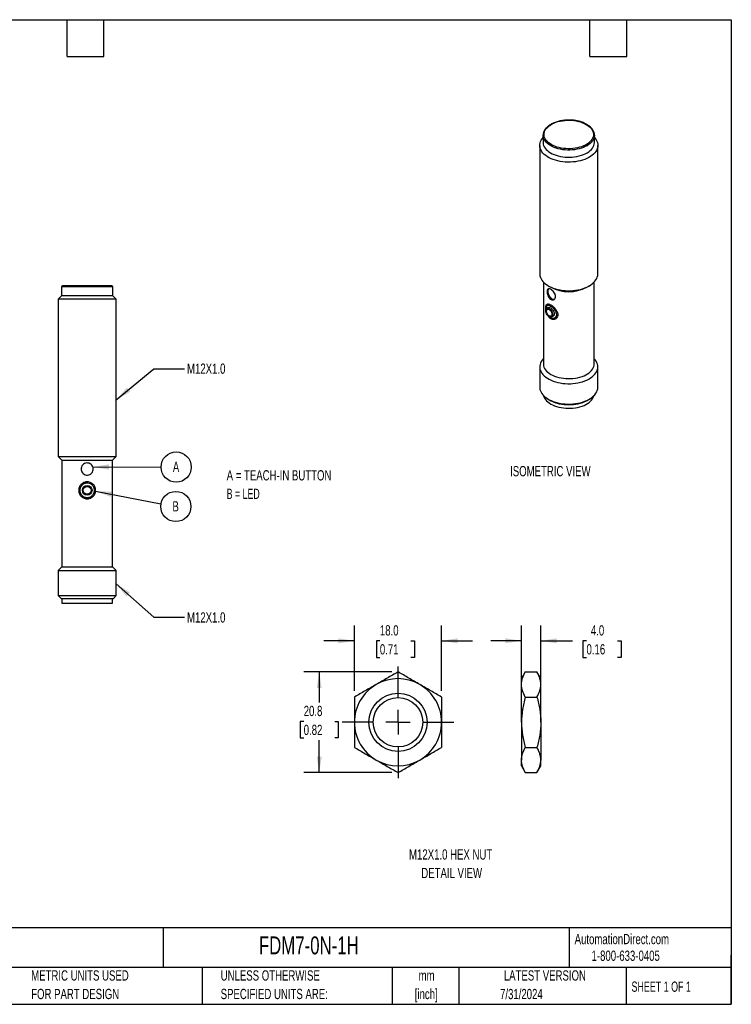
# Model space of a CAD drawing. Header units: millimetres. Extents: x 6 to 273, y 6 to 210.
# Tile 2 of 2: x 126 to 273, y 6 to 210. Entities that reach past the tile are written whole.
import ezdxf

# ---------------------------------------------------------------- set-up
doc = ezdxf.new("R2010")
doc.units = ezdxf.units.MM
doc.linetypes.add('CENTERX2', pattern=[20.32, 12.7, -2.54, 2.54, -2.54])
doc.layers.add('CENTER', color=40, linetype='CENTERX2')
doc.layers.add('DIMENSIONS', color=140, linetype='Continuous', lineweight=25)
doc.layers.add('TEXT', color=140, linetype='Continuous', lineweight=25)
doc.styles.add('SLDTEXTSTYLE0', font='TXT', dxfattribs={"width": 0.7})
doc.styles.add('SLDTEXTSTYLE1', font='TXT', dxfattribs={"width": 0.65})
doc.styles.add('SLDTEXTSTYLE2', font='TXT', dxfattribs={"width": 0.642857})
doc.dimstyles.new('SLDDIMSTYLE0', dxfattribs={"dimtxt": 2.158008, "dimasz": 3.302, "dimexe": 0, "dimexo": 0.0625, "dimgap": 0.539502, "dimtad": 0, "dimtih": 1, "dimtoh": 1, "dimrnd": 1e-09, "dimzin": 4, "dimdsep": 46, "dimtxsty": 'SLDTEXTSTYLE0', "dimsah": 1, "dimcen": 0.09, "dimadec": 0, "dimazin": 1, "dimtfac": 1, "dimtmove": 0, "dimatfit": 0, "dimfxl": 0, "dimfrac": 2, "dimtolj": 1, "dimtzin": 12, "dimarcsym": 0})
doc.dimstyles.new('SLDDIMSTYLE2', dxfattribs={"dimtxt": 2.158008, "dimasz": 3.302, "dimexe": 0, "dimexo": 0.0625, "dimgap": 0.539502, "dimtad": 0, "dimtih": 1, "dimtoh": 1, "dimrnd": 1e-09, "dimzin": 12, "dimdsep": 46, "dimtxsty": 'SLDTEXTSTYLE0', "dimsah": 1, "dimcen": 0.09, "dimadec": 0, "dimazin": 3, "dimtfac": 1, "dimtofl": 0, "dimtmove": 0, "dimatfit": 3, "dimfxl": 0, "dimfrac": 2, "dimtolj": 1, "dimtzin": 12, "dimarcsym": 0})
doc.dimstyles.new('SLDDIMSTYLE4', dxfattribs={"dimtxt": 0.18, "dimasz": 3.302, "dimexe": 0, "dimexo": 0.0625, "dimgap": 0, "dimtad": 0, "dimtih": 1, "dimtoh": 1, "dimdec": 0, "dimrnd": 1e-09, "dimzin": 0, "dimdsep": 46, "dimtxsty": 'Standard', "dimsah": 1, "dimcen": 0.09, "dimadec": 0, "dimazin": 0, "dimtfac": 3.302, "dimtdec": 0, "dimtofl": 0, "dimtmove": 0, "dimatfit": 3, "dimfxl": 0, "dimfrac": 2, "dimtolj": 1, "dimtzin": 0, "dimarcsym": 0})

# ---------------------------------------------------------------- blocks, each defined once
blk = doc.blocks.new('SW_NOTE_0')
at = {"layer": 'DIMENSIONS', "color": 0}
blk.add_circle((3.12, -0.01), 3.12, dxfattribs=at)
at = {"layer": 'DIMENSIONS', "color": 0, "insert": (3.09, 1.09), "char_height": 2.12, "attachment_point": 2, "style": 'SLDTEXTSTYLE0'}
blk.add_mtext('A', dxfattribs=at)
blk = doc.blocks.new('SW_NOTE_0_1')
at = {"layer": 'DIMENSIONS', "color": 0}
blk.add_circle((3.07, -0.58), 3.12, dxfattribs=at)
at = {"layer": 'DIMENSIONS', "color": 0, "insert": (3.03, 0.51), "char_height": 2.12, "attachment_point": 2, "style": 'SLDTEXTSTYLE0'}
blk.add_mtext('B', dxfattribs=at)
blk = doc.blocks.new('_D_6')
at = {"layer": 'DIMENSIONS'}
for p, q in [((195.23, 71.02), (195.23, 84.55)), ((213.23, 71.02), (213.23, 84.55)), ((195.23, 81.37), (188.88, 81.37)), ((200.48, 81.37), (199.76, 81.37)), ((199.76, 81.37), (199.76, 77.94)), ((206.89, 81.37), (207.62, 81.37)), ((207.62, 81.37), (207.62, 77.94)), ((213.23, 81.37), (219.58, 81.37)), ((199.76, 77.94), (200.48, 77.94)), ((207.62, 77.94), (206.89, 77.94))]:
    blk.add_line(p, q, dxfattribs=at)
for points in [[(195.23, 81.37), (191.93, 81.88), (191.93, 80.86)], [(213.23, 81.37), (216.53, 80.86), (216.53, 81.88)]]:
    blk.add_solid(points, dxfattribs=at)
at = {"layer": 'DIMENSIONS', "char_height": 2.117, "attachment_point": 1, "style": 'SLDTEXTSTYLE0'}
for s, insert in [('18.0', (200.48, 84.58)), ('0.71', (200.48, 80.67))]:
    blk.add_mtext(s, dxfattribs=dict(at, insert=insert))
blk = doc.blocks.new('_D_7')
at = {"layer": 'DIMENSIONS'}
for p, q in [((202.96, 74.95), (184.78, 74.95)), ((187.96, 74.95), (187.96, 68.65)), ((184.75, 64.74), (184.03, 64.74)), ((184.03, 64.74), (184.03, 61.31)), ((191.16, 64.74), (191.89, 64.74)), ((191.89, 64.74), (191.89, 61.31)), ((184.03, 61.31), (184.75, 61.31)), ((191.89, 61.31), (191.16, 61.31)), ((187.96, 54.16), (187.96, 60.83)), ((202.96, 54.16), (184.78, 54.16))]:
    blk.add_line(p, q, dxfattribs=at)
for points in [[(187.96, 74.95), (187.45, 71.65), (188.46, 71.65)], [(187.96, 54.16), (188.46, 57.47), (187.45, 57.47)]]:
    blk.add_solid(points, dxfattribs=at)
at = {"layer": 'DIMENSIONS', "char_height": 2.117, "attachment_point": 1, "style": 'SLDTEXTSTYLE0'}
for s, insert in [('20.8', (184.75, 67.95)), ('0.82', (184.75, 64.04))]:
    blk.add_mtext(s, dxfattribs=dict(at, insert=insert))
blk = doc.blocks.new('SW_CENTERMARKSYMBOL_2')
at = {"layer": 'CENTER', "color": 0}
for p, q in [((0, 5.08), (0, 11.54)), ((0, 0), (0, 2.54)), ((-5.08, 0), (-11.54, 0)), ((0, 0), (-2.54, 0)), ((0, 0), (0, -2.54)), ((0, 0), (2.54, 0)), ((5.08, 0), (11.54, 0)), ((0, -5.08), (0, -11.54))]:
    blk.add_line(p, q, dxfattribs=at)
blk = doc.blocks.new('_D_8')
at = {"layer": 'DIMENSIONS'}
for p, q in [((229.71, 65.83), (229.71, 84.55)), ((233.71, 65.83), (233.71, 84.55)), ((229.71, 81.37), (223.36, 81.37)), ((233.71, 81.37), (240.23, 81.37)), ((243.15, 81.37), (242.42, 81.37)), ((242.42, 81.37), (242.42, 77.94)), ((249.56, 81.37), (250.29, 81.37)), ((250.29, 81.37), (250.29, 77.94)), ((242.42, 77.94), (243.15, 77.94)), ((250.29, 77.94), (249.56, 77.94))]:
    blk.add_line(p, q, dxfattribs=at)
for points in [[(229.71, 81.37), (226.41, 81.88), (226.41, 80.86)], [(233.71, 81.37), (237.01, 80.86), (237.01, 81.88)]]:
    blk.add_solid(points, dxfattribs=at)
at = {"layer": 'DIMENSIONS', "char_height": 2.117, "attachment_point": 1, "style": 'SLDTEXTSTYLE0'}
for s, insert in [('4.0', (244.05, 84.58)), ('0.16', (243.15, 80.67))]:
    blk.add_mtext(s, dxfattribs=dict(at, insert=insert))

msp = doc.modelspace()

# ---------------------------------------------------------------- linework, layer by layer
for p, q in [((234.185, 185.696), (234.185, 184.226)), ((244.785, 184.226), (244.785, 185.696)), ((244.785, 185.696), (244.785, 185.661)), ((233.485, 183.613), (233.485, 157.076)), ((245.485, 157.076), (245.485, 183.613)), ((145.144, 154.622), (134.944, 154.622)), ((234.235, 155.399), (234.235, 138.5)), ((235.242, 154.627), (235.772, 154.321)), ((243.198, 154.321), (243.729, 154.627)), ((244.735, 138.5), (244.735, 155.399)), ((134.794, 152.622), (134.044, 151.872)), ((134.744, 154.422), (134.744, 152.622)), ((145.344, 154.422), (134.744, 154.422)), ((134.744, 152.622), (145.344, 152.622)), ((146.044, 151.872), (145.294, 152.622)), ((145.344, 152.622), (145.344, 154.422)), ((134.044, 151.872), (134.044, 119.372)), ((146.044, 151.872), (134.044, 151.872)), ((146.044, 119.372), (146.044, 151.872)), ((235.353, 150.747), (235.064, 150.58)), ((235.271, 150.123), (234.955, 149.94)), ((235.955, 148.208), (236.271, 148.391)), ((236.564, 147.982), (236.853, 148.149)), ((233.485, 137.887), (233.485, 133.682)), ((245.485, 133.682), (245.485, 137.887)), ((235.242, 131.233), (235.666, 130.988)), ((243.304, 130.988), (243.729, 131.233)), ((134.044, 119.372), (134.794, 118.622)), ((134.044, 119.372), (146.044, 119.372)), ((134.794, 118.622), (134.794, 96.622)), ((134.794, 118.622), (140.044, 118.622)), ((140.044, 118.622), (145.294, 118.622)), ((145.294, 118.622), (146.044, 119.372)), ((145.294, 96.622), (145.294, 118.622)), ((134.794, 96.622), (134.044, 95.872)), ((134.044, 95.872), (134.044, 90.722)), ((134.044, 95.872), (146.044, 95.872)), ((134.794, 96.622), (145.294, 96.622)), ((146.044, 95.872), (145.294, 96.622)), ((146.044, 90.722), (146.044, 95.872)), ((134.044, 90.722), (134.644, 90.122)), ((134.044, 90.722), (146.044, 90.722)), ((134.644, 90.122), (140.044, 90.122)), ((134.794, 90.122), (134.794, 89.122)), ((140.044, 90.122), (145.444, 90.122)), ((145.294, 89.122), (145.294, 90.122)), ((145.444, 90.122), (146.044, 90.722)), ((134.794, 89.122), (145.294, 89.122)), ((230.515, 74.95), (229.711, 73.557)), ((229.711, 72.352), (229.711, 73.557)), ((230.515, 74.95), (232.907, 74.95)), ((233.711, 73.557), (232.907, 74.95)), ((233.711, 72.352), (233.711, 73.557)), ((229.711, 64.557), (229.711, 72.352)), ((233.711, 64.557), (233.711, 72.352)), ((230.515, 69.753), (232.907, 69.753)), ((229.711, 64.557), (229.711, 56.763)), ((233.711, 64.557), (233.711, 56.763)), ((230.515, 59.361), (232.907, 59.361)), ((229.711, 55.557), (229.711, 56.763)), ((229.711, 55.557), (230.515, 54.165)), ((232.907, 54.165), (233.711, 55.557)), ((233.711, 55.557), (233.711, 56.763)), ((230.515, 54.165), (232.907, 54.165))]:
    msp.add_line(p, q)
at = {"flags": 128}
for points in [[(243.092, 187.941), (243.418, 187.733), (243.709, 187.509), (243.962, 187.27), (244.174, 187.018), (244.343, 186.755), (244.469, 186.485), (244.549, 186.208), (244.584, 185.929), (244.572, 185.649), (244.515, 185.371), (244.412, 185.097), (244.264, 184.83), (244.073, 184.573), (243.84, 184.327), (243.568, 184.095), (243.259, 183.879), (242.916, 183.68), (242.542, 183.502), (242.14, 183.345), (241.714, 183.211), (241.268, 183.1), (240.805, 183.015), (240.331, 182.956), (239.849, 182.922), (239.364, 182.916), (238.88, 182.936), (238.401, 182.982), (237.933, 183.055), (237.478, 183.152), (237.041, 183.275), (236.627, 183.421), (236.238, 183.589), (235.879, 183.777), (235.553, 183.984), (235.262, 184.209), (235.009, 184.448), (234.797, 184.7), (234.628, 184.962), (234.502, 185.233), (234.421, 185.509), (234.387, 185.789), (234.398, 186.069), (234.456, 186.347), (234.559, 186.621), (234.707, 186.888), (234.898, 187.145), (235.131, 187.391), (235.403, 187.623), (235.712, 187.839), (236.055, 188.037), (236.429, 188.216), (236.831, 188.373), (237.257, 188.507), (237.703, 188.617), (238.165, 188.703), (238.64, 188.762), (239.122, 188.796), (239.607, 188.802), (240.091, 188.782), (240.569, 188.736), (241.038, 188.663), (241.493, 188.565), (241.93, 188.443), (242.344, 188.297), (242.733, 188.129), (243.092, 187.941)], [(244.785, 185.237), (244.936, 185.062), (245.136, 184.778), (245.292, 184.485), (245.403, 184.186), (245.467, 183.881), (245.485, 183.575), (245.456, 183.269), (245.38, 182.966), (245.257, 182.668), (245.09, 182.377), (244.879, 182.096), (244.625, 181.827), (244.332, 181.571), (244, 181.332), (243.633, 181.111), (243.234, 180.909), (242.805, 180.728), (242.35, 180.57), (241.873, 180.436), (241.377, 180.326), (240.867, 180.243), (240.345, 180.185), (239.817, 180.155), (239.286, 180.152), (238.757, 180.175), (238.234, 180.226), (237.72, 180.303), (237.22, 180.406), (236.738, 180.534), (236.277, 180.686), (235.842, 180.862), (235.435, 181.058), (235.059, 181.275), (234.719, 181.51), (234.415, 181.761), (234.151, 182.027), (233.93, 182.306), (233.751, 182.594), (233.617, 182.891), (233.53, 183.193), (233.489, 183.499), (233.495, 183.805), (233.547, 184.11), (233.647, 184.411), (233.791, 184.706), (233.981, 184.992), (234.185, 185.237)], [(234.188, 185.595), (234.186, 185.634), (234.185, 185.696)], [(244.785, 185.661), (244.784, 185.614), (244.747, 185.328), (244.664, 185.045), (244.536, 184.768), (244.363, 184.499), (244.148, 184.241), (243.891, 183.995), (243.596, 183.764), (243.265, 183.551), (242.9, 183.356), (242.506, 183.182), (242.085, 183.029), (241.641, 182.9), (241.178, 182.796), (240.7, 182.717), (240.212, 182.665), (239.717, 182.639), (239.22, 182.64), (238.726, 182.668), (238.238, 182.722), (237.761, 182.803), (237.299, 182.908), (236.857, 183.039), (236.437, 183.193), (236.045, 183.368), (235.682, 183.565), (235.353, 183.78), (235.061, 184.011), (234.807, 184.258), (234.594, 184.517), (234.425, 184.787), (234.299, 185.064), (234.22, 185.347), (234.188, 185.595)], [(234.185, 184.226), (234.186, 184.164), (234.22, 183.878), (234.299, 183.595), (234.425, 183.317), (234.594, 183.047), (234.807, 182.788), (235.061, 182.542), (235.353, 182.31), (235.682, 182.095), (236.045, 181.899), (236.437, 181.723), (236.857, 181.569), (237.299, 181.439), (237.761, 181.333), (238.238, 181.252), (238.726, 181.198), (239.22, 181.17), (239.717, 181.169), (240.212, 181.195), (240.7, 181.248), (241.178, 181.326), (241.641, 181.431), (242.085, 181.559), (242.506, 181.712), (242.9, 181.886), (243.265, 182.081), (243.596, 182.295), (243.891, 182.525), (244.148, 182.771), (244.363, 183.029), (244.536, 183.298), (244.664, 183.576), (244.747, 183.858), (244.784, 184.144), (244.785, 184.226)], [(233.485, 157.076), (233.489, 156.961), (233.53, 156.655), (233.617, 156.353), (233.751, 156.057), (233.93, 155.768), (234.151, 155.49), (234.415, 155.224), (234.719, 154.972), (235.059, 154.737), (235.435, 154.521), (235.842, 154.324), (236.277, 154.149), (236.738, 153.997), (237.22, 153.869), (237.72, 153.766), (238.234, 153.688), (238.757, 153.638), (239.286, 153.614), (239.817, 153.617), (240.345, 153.648), (240.867, 153.705), (241.377, 153.789), (241.873, 153.898), (242.35, 154.033), (242.805, 154.191), (243.234, 154.371), (243.633, 154.573), (244, 154.794), (244.332, 155.034), (244.625, 155.289), (244.879, 155.558), (245.09, 155.839), (245.257, 156.13), (245.38, 156.428), (245.456, 156.732), (245.485, 157.038), (245.485, 157.076)], [(235.316, 154.017), (235.286, 153.985), (235.204, 153.856), (235.154, 153.693), (235.137, 153.504), (235.154, 153.295), (235.204, 153.074), (235.286, 152.851), (235.396, 152.633), (235.53, 152.428), (235.682, 152.246), (235.848, 152.092), (236.021, 151.973)], [(234.836, 149.81), (234.833, 149.833), (234.854, 150.218), (234.897, 150.37), (234.963, 150.491), (235.156, 150.616), (235.42, 150.601), (235.746, 150.457), (236.115, 150.192), (236.472, 149.83), (236.751, 149.423), (236.916, 149.001), (236.945, 148.594), (236.945, 148.594)], [(235.455, 148.258), (235.303, 148.364), (235.158, 148.504), (235.027, 148.671), (234.916, 148.857), (234.83, 149.052), (234.774, 149.249), (234.749, 149.438), (234.757, 149.609), (234.798, 149.756), (234.87, 149.87), (234.969, 149.948), (235.09, 149.984), (235.229, 149.978), (235.378, 149.93), (235.531, 149.842), (235.681, 149.718), (235.819, 149.563), (235.941, 149.386), (236.04, 149.195), (236.112, 148.997), (236.153, 148.803), (236.161, 148.622), (236.136, 148.462), (236.08, 148.331), (235.994, 148.234), (235.883, 148.177), (235.752, 148.162), (235.607, 148.189), (235.455, 148.258)], [(235.455, 148.421), (235.32, 148.518), (235.192, 148.648), (235.08, 148.802), (234.989, 148.972), (234.926, 149.148), (234.893, 149.32), (234.893, 149.477), (234.926, 149.611), (234.989, 149.714), (235.08, 149.78), (235.192, 149.804), (235.32, 149.787), (235.455, 149.727), (235.59, 149.63), (235.718, 149.501), (235.83, 149.347), (235.92, 149.176), (235.984, 149), (236.016, 148.829), (236.016, 148.671), (235.984, 148.537), (235.92, 148.434), (235.83, 148.369), (235.718, 148.344), (235.59, 148.362), (235.455, 148.421)], [(234.235, 139.564), (234.214, 139.541), (233.981, 139.266), (233.791, 138.979), (233.647, 138.685), (233.547, 138.384), (233.495, 138.079), (233.489, 137.772), (233.53, 137.467), (233.617, 137.165), (233.751, 136.868), (233.93, 136.579), (234.151, 136.301), (234.415, 136.035), (234.719, 135.784), (235.059, 135.549), (235.435, 135.332), (235.842, 135.135), (236.277, 134.96), (236.738, 134.808), (237.22, 134.68), (237.72, 134.577), (238.234, 134.5), (238.757, 134.449), (239.286, 134.425), (239.817, 134.429), (240.345, 134.459), (240.867, 134.516), (241.377, 134.6), (241.873, 134.71), (242.35, 134.844), (242.805, 135.002), (243.234, 135.183), (243.633, 135.384), (244, 135.606), (244.332, 135.845), (244.625, 136.1), (244.879, 136.37), (245.09, 136.651), (245.257, 136.941), (245.38, 137.24), (245.456, 137.543), (245.485, 137.849), (245.467, 138.155), (245.403, 138.459), (245.292, 138.759), (245.136, 139.052), (244.936, 139.336), (244.735, 139.564)], [(234.235, 138.5), (234.237, 138.427), (234.273, 138.14), (234.355, 137.855), (234.485, 137.577), (234.659, 137.307), (234.878, 137.047), (235.138, 136.801), (235.437, 136.57), (235.773, 136.357), (236.143, 136.163), (236.543, 135.99), (236.969, 135.84), (237.419, 135.714), (237.887, 135.613), (238.369, 135.538), (238.862, 135.49), (239.36, 135.47), (239.86, 135.477), (240.356, 135.511), (240.844, 135.572), (241.32, 135.66), (241.779, 135.773), (242.218, 135.912), (242.632, 136.073), (243.017, 136.257), (243.37, 136.461), (243.688, 136.683), (243.968, 136.922), (244.208, 137.175), (244.404, 137.44), (244.557, 137.715), (244.663, 137.997), (244.722, 138.283), (244.735, 138.5)], [(233.485, 133.682), (233.489, 133.567), (233.53, 133.262), (233.617, 132.959), (233.751, 132.663), (233.93, 132.374), (234.151, 132.096), (234.415, 131.83), (234.719, 131.578), (235.059, 131.344), (235.435, 131.127), (235.842, 130.93), (236.277, 130.755), (236.738, 130.603), (237.22, 130.475), (237.72, 130.372), (238.234, 130.294), (238.757, 130.244), (239.286, 130.22), (239.817, 130.224), (240.345, 130.254), (240.867, 130.311), (241.377, 130.395), (241.873, 130.504), (242.35, 130.639), (242.805, 130.797), (243.234, 130.977), (243.633, 131.179), (244, 131.401), (244.332, 131.64), (244.625, 131.895), (244.879, 132.164), (245.09, 132.445), (245.257, 132.736), (245.38, 133.034), (245.456, 133.338), (245.485, 133.644), (245.485, 133.682)], [(234.287, 131.953), (234.355, 131.731), (234.485, 131.453), (234.659, 131.182), (234.878, 130.923), (235.138, 130.677), (235.437, 130.446), (235.773, 130.232), (236.143, 130.038), (236.543, 129.866), (236.969, 129.715), (237.419, 129.589), (237.887, 129.489), (238.369, 129.414), (238.862, 129.366), (239.36, 129.346), (239.86, 129.352), (240.356, 129.387), (240.844, 129.448), (241.32, 129.536), (241.779, 129.649), (242.218, 129.788), (242.632, 129.949), (243.017, 130.133), (243.37, 130.337), (243.688, 130.559), (243.968, 130.798), (244.208, 131.051), (244.404, 131.316), (244.557, 131.591), (244.663, 131.873), (244.684, 131.953)]]:
    msp.add_lwpolyline(points, dxfattribs=at)
for centre, radius in [((140.044, 112.422), 1), ((140.044, 112.422), 0.8), ((204.229, 64.557), 6), ((204.229, 64.557), 5.1)]:
    msp.add_circle(centre, radius)
for centre, radius, start, end in [((134.944, 154.422), 0.2, 90, 180), ((145.144, 154.422), 0.2, 0, 90), ((239.485, 161.453), 8.041, 242.50473, 297.50064), ((236.402, 152.526), 0.672, 235.42734, 283.0662), ((239.485, 138.331), 8.277, 242.52632, 297.47905), ((204.229, 64.557), 9, 60, 120), ((204.229, 64.557), 9, 120, 180), ((204.229, 64.557), 9, 0, 60), ((204.229, 64.557), 9, 180, 240), ((204.229, 64.557), 9, 300, 0), ((204.229, 64.557), 9, 240, 300)]:
    msp.add_arc(centre, radius, start, end)
for points, knots in [([(243.192, 187.951), (243.131, 187.985), (242.957, 188.082), (242.647, 188.23), (242.256, 188.385), (241.843, 188.519), (241.412, 188.631), (240.966, 188.72), (240.509, 188.785), (240.044, 188.827), (239.574, 188.843), (239.104, 188.836), (238.637, 188.804), (238.176, 188.748), (237.726, 188.668), (237.289, 188.564), (236.869, 188.439), (236.469, 188.291), (236.092, 188.123), (235.742, 187.935), (235.421, 187.729), (235.132, 187.505), (234.877, 187.266), (234.659, 187.014), (234.48, 186.749), (234.341, 186.477), (234.244, 186.197), (234.193, 185.915), (234.177, 185.711), (234.19, 185.602), (234.191, 185.587)], [0, 0, 0, 0, 0.0198873, 0.0575371, 0.0951696, 0.1327766, 0.1703562, 0.2079108, 0.2454449, 0.282964, 0.3204745, 0.3579828, 0.3954948, 0.4330158, 0.4705526, 0.5081119, 0.5457001, 0.583323, 0.6209846, 0.6586857, 0.6964217, 0.7341772, 0.7719107, 0.8095663, 0.8470671, 0.884327, 0.9212777, 0.9579048, 0.9942723, 1, 1, 1, 1]), ([(244.783, 185.658), (244.784, 185.666), (244.793, 185.768), (244.771, 185.964), (244.714, 186.243), (244.611, 186.517), (244.47, 186.784), (244.29, 187.042), (244.071, 187.29), (243.814, 187.525), (243.524, 187.748), (243.303, 187.883), (243.192, 187.951)], [0, 0, 0, 0, 0.0094894, 0.1174723, 0.2253717, 0.3335948, 0.4425265, 0.5523434, 0.6630108, 0.7743524, 0.8861423, 1, 1, 1, 1]), ([(235.836, 151.797), (235.717, 151.853), (235.603, 151.941), (235.401, 152.162), (235.312, 152.297), (235.166, 152.586), (235.108, 152.744), (235.048, 152.977), (235.031, 153.056), (235.008, 153.206), (235.001, 153.279), (234.991, 153.49), (235.002, 153.613), (235.059, 153.815), (235.105, 153.892), (235.228, 153.989), (235.307, 154.01), (235.491, 153.998), (235.598, 153.963), (235.825, 153.847), (235.946, 153.764), (236.182, 153.562), (236.297, 153.443), (236.5, 153.183), (236.586, 153.043), (236.68, 152.828), (236.706, 152.757), (236.744, 152.615), (236.756, 152.543), (236.771, 152.338), (236.752, 152.208), (236.662, 151.988), (236.59, 151.896), (236.412, 151.767), (236.305, 151.728), (236.076, 151.715), (235.955, 151.74), (235.836, 151.797)], [0, 0, 0, 0, 0.0625, 0.0625, 0.125, 0.125, 0.1875, 0.1875, 0.21875, 0.21875, 0.25, 0.25, 0.3125, 0.3125, 0.375, 0.375, 0.4375, 0.4375, 0.5, 0.5, 0.5625, 0.5625, 0.625, 0.625, 0.6875, 0.6875, 0.71875, 0.71875, 0.75, 0.75, 0.8125, 0.8125, 0.875, 0.875, 0.9375, 0.9375, 1, 1, 1, 1]), ([(234.782, 149.654), (234.773, 149.725), (234.752, 149.886), (234.745, 150.116), (234.757, 150.341), (234.793, 150.533), (234.854, 150.687), (234.939, 150.797), (235.047, 150.864), (235.177, 150.888), (235.326, 150.875), (235.497, 150.825), (235.684, 150.74), (235.885, 150.624), (236.024, 150.523), (236.093, 150.472)], [0, 0, 0, 0, 0.0619737, 0.1401669, 0.2183612, 0.3000763, 0.3818162, 0.4621292, 0.5424488, 0.6191623, 0.695862, 0.7718965, 0.8479178, 0.9239559, 1, 1, 1, 1]), ([(235.146, 150.875), (235.146, 150.875), (235.117, 150.846), (235.082, 150.752), (235.044, 150.639), (235.035, 150.555), (235.033, 150.536)], [0, 0, 0, 0, 0.0048183, 0.4348269, 0.8758883, 1, 1, 1, 1]), ([(236.093, 150.472), (236.171, 150.41), (236.326, 150.286), (236.546, 150.07), (236.744, 149.842), (236.912, 149.608), (237.048, 149.369), (237.149, 149.128), (237.21, 148.887), (237.231, 148.646), (237.203, 148.415), (237.129, 148.199), (237.011, 148.013), (236.858, 147.863), (236.678, 147.756), (236.483, 147.692), (236.278, 147.675), (236.068, 147.701), (235.859, 147.776), (235.653, 147.898), (235.459, 148.068), (235.285, 148.282), (235.172, 148.451), (235.125, 148.551), (235.121, 148.562)], [0, 0, 0, 0, 0.0507716, 0.1015582, 0.1491172, 0.1966773, 0.2419846, 0.2872822, 0.3328319, 0.3783745, 0.4264282, 0.4744918, 0.5232912, 0.5721023, 0.6189863, 0.6658668, 0.7111651, 0.7564538, 0.8026244, 0.8487922, 0.8972248, 0.9456685, 0.9942544, 1, 1, 1, 1]), ([(235.363, 150.73), (235.389, 150.752), (235.448, 150.803), (235.548, 150.783), (235.605, 150.771)], [0, 0, 0, 0, 0.4381086, 1, 1, 1, 1]), ([(235.278, 150.112), (235.293, 150.125), (235.351, 150.173), (235.508, 150.163), (235.661, 150.09), (235.737, 150.054)], [0, 0, 0, 0, 0.1506301, 0.5752269, 1, 1, 1, 1]), ([(236.945, 148.594), (236.918, 148.479), (236.862, 148.236), (236.616, 147.983), (236.288, 147.863), (235.921, 147.9), (235.626, 148.074), (235.454, 148.228), (235.401, 148.299), (235.394, 148.307)], [0, 0, 0, 0, 0.1677238, 0.3549706, 0.5363182, 0.714083, 0.8956466, 0.9883019, 1, 1, 1, 1]), ([(235.737, 150.054), (235.797, 150.016), (235.937, 149.925), (236.156, 149.71), (236.355, 149.434), (236.485, 149.137), (236.529, 148.845), (236.472, 148.598), (236.373, 148.441), (236.285, 148.408), (236.266, 148.401)], [0, 0, 0, 0, 0.1055163, 0.2495449, 0.3923444, 0.5329962, 0.673892, 0.8170847, 0.9610118, 1, 1, 1, 1]), ([(237.219, 148.699), (237.194, 148.604), (237.135, 148.383), (236.98, 148.196), (236.859, 148.157), (236.851, 148.154)], [0, 0, 0, 0, 0.416175, 0.9611763, 1, 1, 1, 1]), ([(236.172, 147.901), (236.178, 147.897), (236.256, 147.858), (236.415, 147.828), (236.635, 147.824), (236.792, 147.849), (236.863, 147.884), (236.872, 147.889)], [0, 0, 0, 0, 0.0273185, 0.3350846, 0.6529284, 0.9595082, 1, 1, 1, 1]), ([(140.132, 115.575), (139.967, 115.563), (139.8, 115.585), (139.491, 115.689), (139.346, 115.772), (139.101, 115.985), (138.999, 116.117), (138.889, 116.336), (138.86, 116.413), (138.816, 116.571), (138.803, 116.652), (138.785, 116.899), (138.806, 117.063), (138.911, 117.376), (138.994, 117.519), (139.207, 117.765), (139.339, 117.867), (139.63, 118.013), (139.793, 118.057), (140.119, 118.08), (140.285, 118.059), (140.596, 117.955), (140.74, 117.873), (140.987, 117.658), (141.088, 117.528), (141.198, 117.307), (141.228, 117.231), (141.271, 117.074), (141.285, 116.991), (141.302, 116.746), (141.281, 116.579), (141.177, 116.27), (141.094, 116.125), (140.881, 115.88), (140.75, 115.778), (140.457, 115.631), (140.298, 115.587), (140.132, 115.575)], [0, 0, 0, 0, 0.0625, 0.0625, 0.125, 0.125, 0.1875, 0.1875, 0.21875, 0.21875, 0.25, 0.25, 0.3125, 0.3125, 0.375, 0.375, 0.4375, 0.4375, 0.5, 0.5, 0.5625, 0.5625, 0.625, 0.625, 0.6875, 0.6875, 0.71875, 0.71875, 0.75, 0.75, 0.8125, 0.8125, 0.875, 0.875, 0.9375, 0.9375, 1, 1, 1, 1]), ([(140.478, 114.117), (140.703, 114.059), (140.91, 113.96), (141.184, 113.754), (141.268, 113.678), (141.42, 113.509), (141.489, 113.416), (141.664, 113.122), (141.743, 112.901), (141.792, 112.56), (141.797, 112.443), (141.785, 112.212), (141.768, 112.099), (141.711, 111.877), (141.671, 111.767), (141.572, 111.562), (141.513, 111.465), (141.308, 111.191), (141.138, 111.037), (140.841, 110.86), (140.738, 110.811), (140.522, 110.735), (140.409, 110.706), (140.181, 110.673), (140.066, 110.668), (139.835, 110.68), (139.72, 110.698), (139.388, 110.783), (139.176, 110.885), (138.904, 111.089), (138.819, 111.167), (138.667, 111.336), (138.599, 111.427), (138.482, 111.623), (138.433, 111.728), (138.356, 111.944), (138.329, 112.055), (138.295, 112.285), (138.29, 112.4), (138.302, 112.63), (138.32, 112.745), (138.377, 112.968), (138.416, 113.075), (138.515, 113.281), (138.575, 113.38), (138.779, 113.652), (138.952, 113.808), (139.245, 113.983), (139.349, 114.032), (139.566, 114.109), (139.677, 114.137), (139.905, 114.17), (140.022, 114.175), (140.252, 114.163), (140.366, 114.146), (140.478, 114.117)], [0, 0, 0, 0, 0.0625, 0.0625, 0.09375, 0.09375, 0.125, 0.125, 0.1875, 0.1875, 0.21875, 0.21875, 0.25, 0.25, 0.28125, 0.28125, 0.3125, 0.3125, 0.375, 0.375, 0.40625, 0.40625, 0.4375, 0.4375, 0.46875, 0.46875, 0.5, 0.5, 0.5625, 0.5625, 0.59375, 0.59375, 0.625, 0.625, 0.65625, 0.65625, 0.6875, 0.6875, 0.71875, 0.71875, 0.75, 0.75, 0.78125, 0.78125, 0.8125, 0.8125, 0.875, 0.875, 0.90625, 0.90625, 0.9375, 0.9375, 0.96875, 0.96875, 1, 1, 1, 1]), ([(141.536, 112.273), (141.526, 112.174), (141.507, 112.077), (141.45, 111.889), (141.411, 111.797), (141.272, 111.539), (141.145, 111.385), (140.844, 111.138), (140.667, 111.043), (140.385, 110.958), (140.287, 110.938), (140.091, 110.919), (139.993, 110.919), (139.796, 110.939), (139.698, 110.959), (139.511, 111.016), (139.421, 111.054), (139.16, 111.194), (139.008, 111.32), (138.821, 111.547), (138.767, 111.628), (138.675, 111.801), (138.637, 111.893), (138.551, 112.175), (138.532, 112.376), (138.571, 112.767), (138.63, 112.959), (138.768, 113.217), (138.824, 113.3), (138.948, 113.451), (139.017, 113.519), (139.244, 113.706), (139.419, 113.8), (139.703, 113.886), (139.799, 113.905), (139.995, 113.924), (140.096, 113.924), (140.389, 113.895), (140.582, 113.835), (140.925, 113.651), (141.08, 113.524), (141.265, 113.298), (141.32, 113.216), (141.413, 113.043), (141.45, 112.952), (141.508, 112.764), (141.527, 112.666), (141.546, 112.47), (141.546, 112.372), (141.536, 112.273)], [0, 0, 0, 0, 0.03125, 0.03125, 0.0625, 0.0625, 0.125, 0.125, 0.1875, 0.1875, 0.21875, 0.21875, 0.25, 0.25, 0.28125, 0.28125, 0.3125, 0.3125, 0.375, 0.375, 0.40625, 0.40625, 0.4375, 0.4375, 0.5, 0.5, 0.5625, 0.5625, 0.59375, 0.59375, 0.625, 0.625, 0.6875, 0.6875, 0.71875, 0.71875, 0.75, 0.75, 0.8125, 0.8125, 0.875, 0.875, 0.90625, 0.90625, 0.9375, 0.9375, 0.96875, 0.96875, 1, 1, 1, 1]), ([(204.229, 74.95), (203.493, 74.525), (202.751, 74.096), (201.253, 73.231), (200.495, 72.794), (199.729, 72.352)], [0, 0, 0, 0, 0.5, 0.5, 1, 1, 1, 1]), ([(208.729, 72.352), (208.347, 72.572), (207.963, 72.793), (207.204, 73.232), (206.828, 73.449), (205.704, 74.098), (204.963, 74.526), (204.229, 74.95)], [0, 0, 0, 0, 0.25, 0.25, 0.5, 0.5, 1, 1, 1, 1]), ([(229.711, 72.352), (229.711, 72.572), (229.73, 72.793), (229.803, 73.232), (229.858, 73.449), (230.068, 74.098), (230.27, 74.526), (230.515, 74.95)], [0, 0, 0, 0, 0.25, 0.25, 0.5, 0.5, 1, 1, 1, 1]), ([(233.711, 72.352), (233.711, 72.572), (233.692, 72.793), (233.618, 73.232), (233.564, 73.449), (233.354, 74.098), (233.152, 74.526), (232.907, 74.95)], [0, 0, 0, 0, 0.25, 0.25, 0.5, 0.5, 1, 1, 1, 1]), ([(199.729, 72.352), (199.347, 72.131), (198.963, 71.91), (198.204, 71.471), (197.828, 71.254), (196.704, 70.605), (195.963, 70.177), (195.229, 69.753)], [0, 0, 0, 0, 0.25, 0.25, 0.5, 0.5, 1, 1, 1, 1]), ([(213.229, 69.753), (212.493, 70.178), (211.751, 70.607), (210.253, 71.472), (209.495, 71.909), (208.729, 72.352)], [0, 0, 0, 0, 0.5, 0.5, 1, 1, 1, 1]), ([(230.515, 69.753), (230.269, 70.178), (230.067, 70.607), (229.787, 71.472), (229.711, 71.909), (229.711, 72.352)], [0, 0, 0, 0, 0.5, 0.5, 1, 1, 1, 1]), ([(232.907, 69.753), (233.152, 70.178), (233.355, 70.607), (233.634, 71.472), (233.711, 71.909), (233.711, 72.352)], [0, 0, 0, 0, 0.5, 0.5, 1, 1, 1, 1]), ([(195.229, 69.753), (195.229, 68.908), (195.229, 68.043), (195.229, 66.308), (195.229, 65.435), (195.229, 64.557)], [0, 0, 0, 0, 0.5, 0.5, 1, 1, 1, 1]), ([(213.229, 69.753), (213.229, 68.908), (213.229, 68.043), (213.229, 66.308), (213.229, 65.435), (213.229, 64.557)], [0, 0, 0, 0, 0.5, 0.5, 1, 1, 1, 1]), ([(230.515, 69.753), (230.271, 68.908), (230.066, 68.043), (229.786, 66.308), (229.711, 65.435), (229.711, 64.557)], [0, 0, 0, 0, 0.5, 0.5, 1, 1, 1, 1]), ([(232.907, 69.753), (233.151, 68.908), (233.356, 68.043), (233.635, 66.308), (233.711, 65.435), (233.711, 64.557)], [0, 0, 0, 0, 0.5, 0.5, 1, 1, 1, 1]), ([(195.229, 64.557), (195.229, 63.679), (195.229, 62.788), (195.229, 61.053), (195.229, 60.201), (195.229, 59.361)], [0, 0, 0, 0, 0.5, 0.5, 1, 1, 1, 1]), ([(213.229, 64.557), (213.229, 63.679), (213.229, 62.788), (213.229, 61.053), (213.229, 60.201), (213.229, 59.361)], [0, 0, 0, 0, 0.5, 0.5, 1, 1, 1, 1]), ([(229.711, 64.557), (229.711, 63.679), (229.788, 62.788), (230.07, 61.053), (230.272, 60.201), (230.515, 59.361)], [0, 0, 0, 0, 0.5, 0.5, 1, 1, 1, 1]), ([(233.711, 64.557), (233.711, 63.679), (233.633, 62.788), (233.352, 61.053), (233.15, 60.201), (232.907, 59.361)], [0, 0, 0, 0, 0.5, 0.5, 1, 1, 1, 1]), ([(195.229, 59.361), (195.965, 58.936), (196.706, 58.508), (198.205, 57.643), (198.962, 57.206), (199.729, 56.763)], [0, 0, 0, 0, 0.5, 0.5, 1, 1, 1, 1]), ([(208.729, 56.763), (209.111, 56.984), (209.494, 57.205), (210.253, 57.643), (210.63, 57.861), (211.754, 58.51), (212.495, 58.937), (213.229, 59.361)], [0, 0, 0, 0, 0.25, 0.25, 0.5, 0.5, 1, 1, 1, 1]), ([(229.711, 56.763), (229.711, 56.984), (229.73, 57.205), (229.803, 57.643), (229.858, 57.861), (230.068, 58.51), (230.27, 58.937), (230.515, 59.361)], [0, 0, 0, 0, 0.25, 0.25, 0.5, 0.5, 1, 1, 1, 1]), ([(233.711, 56.763), (233.711, 56.984), (233.692, 57.205), (233.618, 57.643), (233.564, 57.861), (233.354, 58.51), (233.152, 58.937), (232.907, 59.361)], [0, 0, 0, 0, 0.25, 0.25, 0.5, 0.5, 1, 1, 1, 1]), ([(199.729, 56.763), (200.111, 56.543), (200.494, 56.321), (201.253, 55.883), (201.63, 55.665), (202.754, 55.016), (203.495, 54.589), (204.229, 54.165)], [0, 0, 0, 0, 0.25, 0.25, 0.5, 0.5, 1, 1, 1, 1]), ([(204.229, 54.165), (204.965, 54.59), (205.706, 55.018), (207.205, 55.883), (207.962, 56.32), (208.729, 56.763)], [0, 0, 0, 0, 0.5, 0.5, 1, 1, 1, 1]), ([(230.515, 54.165), (230.269, 54.59), (230.067, 55.018), (229.787, 55.883), (229.711, 56.32), (229.711, 56.763)], [0, 0, 0, 0, 0.5, 0.5, 1, 1, 1, 1]), ([(232.907, 54.165), (233.152, 54.59), (233.355, 55.018), (233.634, 55.883), (233.711, 56.32), (233.711, 56.763)], [0, 0, 0, 0, 0.5, 0.5, 1, 1, 1, 1])]:
    msp.add_open_spline(points, degree=3, knots=knots)
at = {"layer": 'TEXT'}
for p, q in [((6.35, 209.55), (273.05, 209.55)), ((135.89, 201.93), (135.89, 209.55)), ((143.51, 201.93), (143.51, 209.55)), ((243.84, 201.93), (243.84, 209.55)), ((251.46, 201.93), (251.46, 209.55)), ((273.05, 209.55), (273.05, 6.35)), ((135.89, 201.93), (143.51, 201.93)), ((243.84, 201.93), (251.46, 201.93)), ((273.05, 22.126), (6.35, 22.126)), ((155.759, 22.126), (155.759, 13.97)), ((239.575, 22.126), (239.575, 13.97)), ((273.05, 6.35), (273.05, 16.51)), ((273.05, 13.97), (6.35, 13.97)), ((163.78, 13.97), (163.78, 6.35)), ((203.024, 13.97), (203.024, 6.35)), ((216.812, 13.97), (216.812, 6.35)), ((251.349, 13.97), (251.349, 6.35)), ((6.35, 6.35), (273.05, 6.35))]:
    msp.add_line(p, q, dxfattribs=at)

# ---------------------------------------------------------------- block references
at = {"layer": 'CENTER'}
msp.add_blockref('SW_CENTERMARKSYMBOL_2', (204.229, 64.557), dxfattribs=at)
at = {"layer": 'DIMENSIONS'}
for name, p in [('SW_NOTE_0', (155.299, 117.226)), ('SW_NOTE_0_1', (155.272, 109.668))]:
    msp.add_blockref(name, p, dxfattribs=at)

# ---------------------------------------------------------------- texts
at = {"color": 179, "linetype": 'Continuous', "lineweight": 18, "char_height": 2.11667, "attachment_point": 1, "style": 'SLDTEXTSTYLE0'}
for s, insert in [('AutomationDirect.com', (240.695, 20.877)), ('1-800-633-0405', (244.192, 17.437))]:
    msp.add_mtext(s, dxfattribs=dict(at, insert=insert))
at = {"layer": 'DIMENSIONS'}
for s, insert, char_height, attachment_point, style in [('M12X1.0', (160.655, 138.593), 2.1167, 1, 'SLDTEXTSTYLE0'), ('A = TEACH-IN BUTTON', (168.841, 116.58), 2.11667, 1, 'SLDTEXTSTYLE0'), ('ISOMETRIC VIEW', (227.372, 117.439), 2.11667, 1, 'SLDTEXTSTYLE0'), ('B = LED', (168.841, 112.758), 2.1167, 1, 'SLDTEXTSTYLE2'), ('M12X1.0', (160.655, 87.245), 2.1167, 1, 'SLDTEXTSTYLE0'), ('M12X1.0 HEX NUT', (215.091, 38.332), 2.11667, 2, 'SLDTEXTSTYLE0'), ('DETAIL VIEW', (215.308, 34.51), 2.11667, 2, 'SLDTEXTSTYLE0')]:
    msp.add_mtext(s, dxfattribs=dict(at, insert=insert, char_height=char_height, attachment_point=attachment_point, style=style))
at = {"layer": 'TEXT'}
for s, insert, char_height, attachment_point, style in [('ACHIEVE PHOTOELECTRIC SENSOR, TUBULAR, THREADED, DIFFUSE, INFRARED LIGHT EMISSION, 300MM SENSING DISTANCE,', (7.966, 21.823), 1.5875, 1, 'SLDTEXTSTYLE0'), ('FDM7-0N-1H', (175.502, 20.364), 3.7042, 1, 'SLDTEXTSTYLE0'), ('SELECTABLE LIGHT-ON/DARK-ON, NPN, TEACH-IN BUTTON, 1 KHZ SWITCHING FREQUENCY, METAL HOUSING, 4-PIN M12 QUICK-', (7.966, 18.707), 1.5875, 1, 'SLDTEXTSTYLE0'), ('METRIC UNITS USED', (128.478, 13.364), 2.11667, 1, 'SLDTEXTSTYLE0'), ('UNLESS OTHERWISE', (167.608, 13.364), 2.11667, 1, 'SLDTEXTSTYLE0'), ('mm', (210.13, 13.361), 2.1167, 2, 'SLDTEXTSTYLE0'), ('LATEST VERSION', (234.552, 13.364), 2.11667, 2, 'SLDTEXTSTYLE0'), ('SHEET 1 OF 1', (252.441, 11.051), 2.11667, 1, 'SLDTEXTSTYLE1'), ('FOR PART DESIGN', (128.478, 9.542), 2.11667, 1, 'SLDTEXTSTYLE0'), ('SPECIFIED UNITS ARE:', (167.608, 9.542), 2.11667, 1, 'SLDTEXTSTYLE0'), ('[inch]', (210.047, 9.539), 2.1167, 2, 'SLDTEXTSTYLE0'), ('7/31/2024', (229.701, 9.528), 2.1167, 2, 'SLDTEXTSTYLE0')]:
    msp.add_mtext(s, dxfattribs=dict(at, insert=insert, char_height=char_height, attachment_point=attachment_point, style=style))

# ---------------------------------------------------------------- dimensions: what is measured, and where the dimension line sits
at = {"layer": 'DIMENSIONS'}
dim = msp.add_linear_dim(base=(213.229, 81.372), p1=(195.229, 69.753), p2=(213.229, 69.753), dimstyle='SLDDIMSTYLE0', dxfattribs=at)
dim.commit()
dim.dimension.update_dxf_attribs({"geometry": '_D_6', "text_midpoint": (203.686, 81.372), "dimtype": 160})
for base, p1, p2, angle, dimstyle, picture, middle in [((233.711, 81.372), (229.711, 64.557), (233.711, 64.557), 0, 'SLDDIMSTYLE0', '_D_8', (246.356, 81.372)), ((187.9566, 54.165), (204.2288, 74.9496), (204.2288, 54.165), 90, 'SLDDIMSTYLE2', '_D_7', (187.9566, 64.7381))]:
    dim = msp.add_linear_dim(base=base, p1=p1, p2=p2, angle=angle, dimstyle=dimstyle, dxfattribs=at)
    dim.commit()
    dim.dimension.update_dxf_attribs({"geometry": picture, "text_midpoint": middle, "dimtype": 160})

# ---------------------------------------------------------------- leaders
for points in [[(146.044, 131.093), (153.791, 137.504), (160.141, 137.504)], [(141.217, 117.252), (155.299, 117.226)], [(141.784, 112.233), (155.272, 109.668)], [(146.044, 93.124), (153.791, 86.231), (160.141, 86.231)]]:
    msp.add_leader(points, dimstyle='SLDDIMSTYLE4', dxfattribs=at)

doc.saveas('drawing.dxf')
